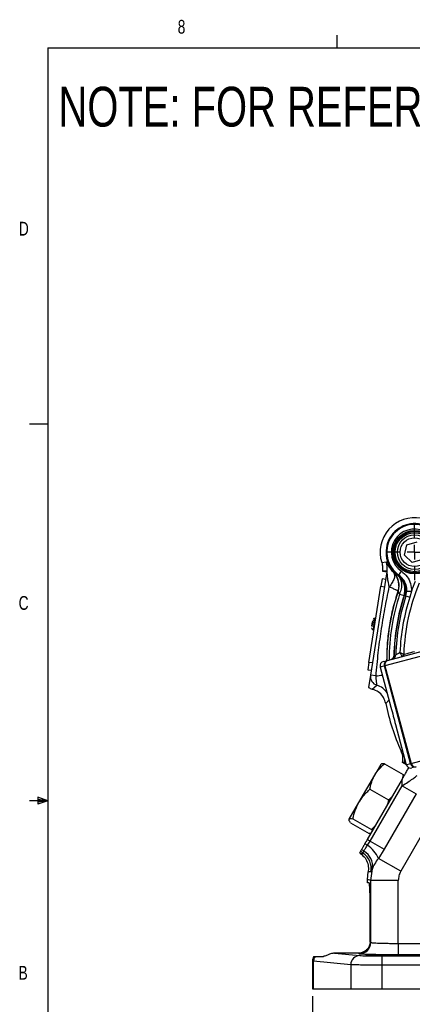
# Model space of a CAD drawing. Header units: inches. Extents: x 0.4 to 16.6, y 0.2 to 10.8.
# Tile 2 of 12: x 0.4 to 3.1, y 4.1 to 10.8. Entities that reach past the tile are written whole.
import ezdxf

# ---------------------------------------------------------------- set-up
doc = ezdxf.new("R2010")
doc.units = ezdxf.units.IN
doc.header["$MEASUREMENT"] = 0
doc.layers.add('BORDER', color=7, linetype='Continuous', lineweight=25)
doc.layers.add('SLD-0', color=7, linetype='Continuous', lineweight=25)
doc.styles.add('SLDTEXTSTYLE0', font='TXT', dxfattribs={"width": 0.75})
doc.dimstyles.new('SLDDIMSTYLE0', dxfattribs={"dimtxt": 0.145833, "dimasz": 0.13, "dimexe": 0, "dimexo": 0.0625, "dimgap": 0.036458, "dimtad": 0, "dimtih": 1, "dimtoh": 1, "dimdec": 1, "dimlfac": 2, "dimrnd": 1e-09, "dimzin": 12, "dimdsep": 46, "dimtxsty": 'SLDTEXTSTYLE0', "dimsah": 1, "dimcen": 0.09, "dimadec": 0, "dimazin": 3, "dimtfac": 1, "dimtdec": 1, "dimtofl": 0, "dimtmove": 0, "dimatfit": 3, "dimfxl": 0, "dimfrac": 2, "dimtolj": 1, "dimtzin": 12, "dimarcsym": 0})

# ---------------------------------------------------------------- blocks, each defined once
blk = doc.blocks.new('_D_1')
at = {"layer": 'SLD-0'}
for p, q in [((4.3924, 4.3032), (4.3924, 3.6732)), ((2.4256, 4.1884), (2.4256, 3.6732)), ((2.4256, 3.7982), (3.1088, 3.7982)), ((3.2808, 3.7982), (3.2365, 3.7982)), ((3.2365, 3.7982), (3.2365, 3.5664)), ((3.6041, 3.7982), (3.6485, 3.7982)), ((3.6485, 3.7982), (3.6485, 3.5664)), ((4.3924, 3.7982), (3.7761, 3.7982)), ((3.2365, 3.5664), (3.2808, 3.5664)), ((3.6485, 3.5664), (3.6041, 3.5664))]:
    blk.add_line(p, q, dxfattribs=at)
for points in [[(2.4256, 3.7982), (2.5556, 3.7782), (2.5556, 3.8182)], [(4.3924, 3.7982), (4.2624, 3.8182), (4.2624, 3.7782)]]:
    blk.add_solid(points, dxfattribs=at)
at = {"layer": 'SLD-0', "char_height": 0.14583, "attachment_point": 1, "style": 'SLDTEXTSTYLE0'}
for s, insert in [('3.9', (3.3078, 4.0157)), ('100', (3.2808, 3.7544))]:
    blk.add_mtext(s, dxfattribs=dict(at, insert=insert))
blk = doc.blocks.new('SW_CENTERMARKSYMBOL_5')
at = {"layer": 'SLD-0', "color": 0}
for p, q in [((0, 0.1), (0, 0.190625)), ((-0.1, 0), (-0.190625, 0)), ((0, 0), (-0.05, 0)), ((0, 0), (0, 0.05)), ((0, 0), (0, -0.05)), ((0, 0), (0.05, 0)), ((0.1, 0), (0.190625, 0)), ((0, -0.1), (0, -0.190625))]:
    blk.add_line(p, q, dxfattribs=at)

msp = doc.modelspace()

# ---------------------------------------------------------------- linework, layer by layer
at = {"color": 7, "linetype": 'Continuous', "lineweight": 25}
for p, q in [((3.0515, 7.1881), (3.0678, 7.2584)), ((3.0678, 7.2584), (3.1368, 7.2794)), ((3.1042, 7.1388), (3.0515, 7.1881)), ((2.897, 7.138), (2.9281, 7.1433)), ((3.1732, 7.1598), (3.1042, 7.1388)), ((2.9321, 7.0757), (2.8208, 6.373)), ((2.9333, 7.0833), (2.9013, 7.0806)), ((2.9013, 7.0806), (2.9321, 7.0757)), ((2.9321, 7.0757), (2.9333, 7.0833)), ((2.978, 7.07), (2.9791, 7.0704)), ((3.0133, 7.0533), (3.031, 7.079)), ((2.8091, 6.4589), (2.8912, 6.9774)), ((2.899, 7.0268), (2.8912, 6.9774)), ((2.8912, 6.9774), (2.9159, 6.9735)), ((2.9237, 7.0229), (2.899, 7.0268)), ((3.0135, 6.9778), (3.0071, 6.9426)), ((3.0503, 6.9911), (3.0516, 6.9863)), ((3.0516, 6.9863), (3.0522, 6.984)), ((3.0522, 6.9851), (3.0522, 6.984)), ((3.0083, 6.9429), (3.0071, 6.9426)), ((3.0185, 6.9234), (3.0486, 6.9135)), ((3.0526, 6.9159), (3.0486, 6.9135)), ((3.0615, 6.9114), (3.0675, 6.9443)), ((3.0615, 6.9114), (3.0881, 6.9027)), ((3.0675, 6.9443), (3.0987, 6.9428)), ((3.0987, 6.9428), (3.0881, 6.9027)), ((2.8319, 6.7359), (2.8276, 6.7087)), ((2.8276, 6.7087), (2.8481, 6.7054)), ((2.8369, 6.7351), (2.8319, 6.7359)), ((2.8564, 6.7579), (2.8507, 6.7588)), ((2.8384, 6.681), (2.8441, 6.6801)), ((3.1924, 6.5091), (2.9187, 6.4358)), ((2.9367, 6.4729), (3.2148, 6.5475)), ((2.9808, 6.508), (2.9809, 6.5081)), ((3.0469, 6.5145), (3.0474, 6.5142)), ((2.8091, 6.4589), (2.8012, 6.4095)), ((2.8338, 6.455), (2.8091, 6.4589)), ((2.9146, 6.4347), (2.886, 6.427)), ((2.9081, 6.4653), (2.9367, 6.4729)), ((2.9187, 6.4358), (2.9146, 6.4347)), ((3.0925, 5.7706), (2.9146, 6.4347)), ((2.9187, 6.4358), (3.0967, 5.7717)), ((2.9719, 6.4871), (2.9683, 6.4842)), ((2.8012, 6.4095), (2.8259, 6.4056)), ((2.8208, 6.373), (2.8074, 6.2889)), ((2.8579, 6.3671), (2.8208, 6.373)), ((2.886, 6.427), (2.959, 6.1544)), ((2.886, 6.427), (2.9591, 6.1544)), ((2.8318, 6.2767), (2.8643, 6.3035)), ((2.9591, 6.1544), (2.959, 6.1544)), ((2.9909, 6.0355), (3.0639, 5.7629)), ((2.9909, 6.0355), (3.064, 5.7629)), ((2.9909, 6.0355), (2.9909, 6.0355)), ((3.0289, 5.8556), (3.0294, 5.8546)), ((3.0294, 5.8546), (3.0421, 5.8544)), ((2.8494, 5.6921), (2.8924, 5.7666)), ((2.9162, 5.769), (3.043, 5.6958)), ((3.0496, 5.7711), (3.038, 5.7778)), ((3.064, 5.7629), (3.0925, 5.7706)), ((3.0925, 5.7706), (3.0967, 5.7717)), ((3.043, 5.6958), (3.0348, 5.6627)), ((3.0486, 5.6867), (3.043, 5.6958)), ((3.0802, 5.7413), (3.0798, 5.7434)), ((3.1308, 5.7485), (3.1022, 5.7408)), ((2.7415, 5.5052), (2.8494, 5.6921)), ((3.0354, 5.6637), (2.7982, 5.253)), ((3.0361, 5.6198), (3.0354, 5.6637)), ((2.8162, 5.5958), (2.943, 5.5226)), ((2.8178, 5.2416), (3.0361, 5.6198)), ((3.1309, 5.565), (2.9126, 5.1869)), ((3.0361, 5.6198), (3.1309, 5.565)), ((2.6758, 5.3914), (2.7415, 5.5052)), ((2.6847, 5.368), (2.8115, 5.2948)), ((2.7004, 5.3953), (2.8272, 5.3221)), ((3.2242, 5.3798), (3.0264, 5.0372)), ((2.8222, 5.2945), (2.8115, 5.2948)), ((2.8541, 5.3497), (2.8272, 5.3221)), ((2.8272, 5.3221), (2.8328, 5.3129)), ((2.8178, 5.2416), (2.7982, 5.253)), ((2.8002, 5.2144), (2.8178, 5.2416)), ((2.8178, 5.2416), (2.9126, 5.1869)), ((2.7532, 5.1578), (2.7464, 5.1633)), ((2.7532, 5.1578), (2.7694, 5.1611)), ((2.9126, 5.1869), (2.8737, 5.1254)), ((3.0264, 5.0372), (2.8737, 5.1254)), ((2.7999, 4.9808), (2.8045, 5.0342)), ((2.823, 5.0338), (2.8045, 5.0342)), ((2.8224, 4.9748), (2.8329, 5.055)), ((2.8224, 4.9748), (2.7999, 4.9808)), ((2.7999, 4.9584), (2.7999, 4.9808)), ((2.8224, 4.5534), (2.8224, 4.9748)), ((3.0097, 4.9748), (2.8224, 4.9748)), ((3.0097, 4.5467), (3.0097, 4.9748)), ((2.8109, 4.9584), (2.7999, 4.9584)), ((2.8191, 4.6459), (2.8191, 4.7709)), ((2.8181, 4.5559), (2.8224, 4.5534)), ((3.0097, 4.5467), (3.0097, 4.4688)), ((3.0097, 4.5467), (3.674, 4.5467)), ((2.4256, 4.4266), (2.4256, 4.2384)), ((2.4337, 4.4253), (2.4256, 4.4264)), ((2.6868, 4.4016), (2.4337, 4.4253)), ((2.4337, 4.2384), (2.4337, 4.4253)), ((2.4431, 4.4584), (2.5014, 4.4584)), ((2.5766, 4.48), (2.7469, 4.4641)), ((2.7368, 4.48), (2.5766, 4.48)), ((2.7444, 4.4754), (2.7368, 4.48)), ((2.8986, 4.4611), (3.8775, 4.4611)), ((2.8986, 4.4611), (2.8986, 4.3986)), ((3.674, 4.4688), (3.0097, 4.4688)), ((2.6868, 4.4016), (2.6868, 4.2384)), ((2.8986, 4.3986), (2.8986, 4.2384)), ((3.8775, 4.3986), (2.8986, 4.3986)), ((2.4256, 4.2384), (2.4337, 4.2384)), ((2.4337, 4.2384), (2.6868, 4.2384)), ((2.6868, 4.2384), (2.8986, 4.2384)), ((2.8986, 4.2384), (5.8862, 4.2384))]:
    msp.add_line(p, q, dxfattribs=at)
at = {"color": 8, "linetype": 'Continuous', "lineweight": 25}
for p, q in [((2.8507, 6.7588), (2.8384, 6.681)), ((2.9302, 6.4748), (2.9303, 6.4712)), ((2.886, 6.427), (2.886, 6.427)), ((2.9462, 6.2022), (2.9242, 6.18)), ((3.064, 5.7629), (3.0639, 5.7629)), ((3.0967, 5.7717), (3.2842, 5.822))]:
    msp.add_line(p, q, dxfattribs=at)
at = {"color": 7, "linetype": 'Continuous', "lineweight": 25, "flags": 128}
msp.add_lwpolyline([(2.9809, 6.5081), (2.9856, 6.5093), (2.9922, 6.511)], dxfattribs=at)
at = {"color": 7, "linetype": 'Continuous', "lineweight": 25}
for radius in [0.1484, 0.1406, 0.1328, 0.1173, 0.0983]:
    msp.add_circle((3.1205, 7.2091), radius, dxfattribs=at)
for centre, radius, start, end in [((3.1204, 7.2092), 0.2345, 79.1241, 197.65308), ((3.1204, 7.2092), 0.1942, 66.26531, 195), ((3.1204, 7.2092), 0.1942, 66.26531, 233.73469), ((3.1204, 7.2092), 0.1891, 64.49792, 235.50208), ((3.1204, 7.2092), 0.1579, 64.49792, 235.50208), ((2.8098, 7.1029), 0.125, 351.01007, 18.88068), ((3.1204, 7.2092), 0.1942, 195, 233.73469), ((2.8898, 6.9829), 0.125, 341.34137, 44.44052), ((4.3924, 6.4748), 1.3461, 157.11719, 178.30943), ((4.3924, 6.4748), 1.3758, 157.11719, 160.11153), ((4.3924, 6.4748), 1.4611, 161.31537, 180.12852), ((4.3924, 6.4748), 1.412, 161.91234, 178.64997), ((4.3924, 6.4748), 1.4007, 161.83663, 178.51762), ((4.3924, 6.4748), 1.3727, 161.83663, 177.82708), ((2.8492, 6.7489), 0.01, 81, 171), ((2.84, 6.6909), 0.01, 171, 261), ((2.9497, 6.5087), 0.0312, 285.05502, 358.80685), ((2.961, 6.5117), 0.0312, 285.05486, 358.67601), ((3.031, 6.5156), 0.0159, 285.20035, 356.11023), ((3.0319, 6.5145), 0.0155, 285.22591, 358.9699), ((2.9162, 6.4351), 0.0312, 105, 195), ((2.9162, 6.4351), 0.0312, 105.02445, 195.02443), ((2.9448, 6.4428), 0.0312, 105.02445, 195.02443), ((2.9465, 6.4453), 0.0293, 109.55586, 198.92579), ((2.8825, 6.3633), 0.0625, 171.04677, 253.03048), ((4.3924, 6.4748), 1.4975, 191.35166, 204.42486), ((3.0941, 5.771), 0.0313, 195, 285), ((3.0941, 5.771), 0.0312, 194.97557, 284.97555), ((3.1227, 5.7787), 0.0312, 194.97557, 284.97555), ((3.1255, 5.7774), 0.0293, 191.07421, 280.44414), ((2.8928, 5.3641), 0.176, 231.3916, 238.25744), ((2.804, 5.2131), 0.0625, 216.48108, 236.38951), ((2.8163, 5.2324), 0.0713, 218.62537, 234.94991), ((2.7001, 5.057), 0.1251, 349.35075, 56.35504), ((2.7217, 5.0746), 0.1129, 349.98635, 61.60993), ((2.6891, 5.0478), 0.2003, 22.76874, 56.28781), ((2.7443, 4.5535), 0.0781, 270.09405, 359.94087), ((2.4983, 4.4249), 0.0646, 148.71865, 179.65126), ((2.7486, 4.4022), 0.0619, 91.55936, 180.57641)]:
    msp.add_arc(centre, radius, start, end, dxfattribs=at)
at = {"color": 8, "linetype": 'Continuous', "lineweight": 25}
for centre, radius, start, end in [((4.3924, 6.4748), 1.4453, 161.91801, 179.96192), ((4.3924, 6.4748), 1.4136, 161.91801, 178.74764), ((2.7856, 7.0731), 0.7096, 275.84321, 279.31965), ((2.8278, 6.1838), 0.1251, 32.70024, 73.04598), ((2.9285, 5.8022), 0.1251, 345.60455, 359.8359)]:
    msp.add_arc(centre, radius, start, end, dxfattribs=at)
at = {"color": 7, "linetype": 'Continuous', "lineweight": 25}
for centre, major_axis, ratio, start_param, end_param in [((2.8469, 6.3374), (-0.0506, -0.0368), 0.999315, 0.259886, 0.698804), ((2.8109, 4.7709), (0, 0.1875), 0.043661, 4.712389, 6.283185), ((2.8109, 4.6459), (0, 0.1875), 0.043661, 4.211845, 4.712389)]:
    msp.add_ellipse(centre, major_axis=major_axis, ratio=ratio, start_param=start_param, end_param=end_param, dxfattribs=at)
msp.add_ellipse((2.8963, 4.465), major_axis=(0.1055, 0), ratio=0.026186, dxfattribs=at)
for points, knots in [([(2.897, 7.138), (2.8984, 7.133), (2.9011, 7.1231), (2.9035, 7.1037), (2.9022, 7.0896), (2.9013, 7.0806)], [0, 0, 0, 0, 0.267744, 0.535487, 1, 1, 1, 1]), ([(2.9281, 7.1433), (2.929, 7.1419), (2.9308, 7.139), (2.94, 7.1198), (2.9539, 7.0965), (2.97, 7.0788), (2.978, 7.07)], [0, 0, 0, 0, 0.250172, 0.500383, 0.749783, 1, 1, 1, 1]), ([(2.9484, 6.9731), (2.9441, 6.9932), (2.9375, 7.0234), (2.9349, 7.0576), (2.9339, 7.0736), (2.9336, 7.0803), (2.9334, 7.083), (2.9333, 7.0832), (2.9333, 7.0833)], [0, 0, 0, 0, 0.499236, 0.749043, 0.873568, 0.936679, 0.970041, 1, 1, 1, 1]), ([(2.978, 7.07), (2.9807, 7.0652), (2.986, 7.0555), (2.9822, 7.0314), (2.9699, 7.003), (2.9555, 6.9829), (2.9484, 6.9731)], [0, 0, 0, 0, 0.243758, 0.5, 0.756242, 1, 1, 1, 1]), ([(3.0135, 6.9778), (3.0134, 6.9862), (3.013, 7.0032), (3.006, 7.0278), (2.9947, 7.0508), (2.9835, 7.0636), (2.978, 7.07)], [0, 0, 0, 0, 0.247406, 0.5, 0.752594, 1, 1, 1, 1]), ([(3.0486, 6.9135), (3.0514, 6.9259), (3.0573, 6.9514), (3.0511, 6.9879), (3.0351, 7.0242), (3.0158, 7.042), (3.0042, 7.0527)], [0, 0, 0, 0, 0.243882, 0.500124, 0.699655, 1, 1, 1, 1]), ([(3.0185, 6.9234), (3.0233, 6.9355), (3.0333, 6.9605), (3.0346, 6.9982), (3.0255, 7.0313), (3.0112, 7.0457), (3.0042, 7.0527)], [0, 0, 0, 0, 0.243136, 0.5, 0.756864, 1, 1, 1, 1]), ([(3.0056, 7.0526), (3.0071, 7.0527), (3.0096, 7.0529), (3.0122, 7.0532), (3.0133, 7.0533)], [0, 0, 0, 0, 0.5767267, 1, 1, 1, 1]), ([(3.0056, 7.0526), (3.0161, 7.0432), (3.0344, 7.0268), (3.0472, 7.0015), (3.0512, 6.9884), (3.0522, 6.9851)], [0, 0, 0, 0, 0.504856, 0.874449, 1, 1, 1, 1]), ([(3.0058, 7.0529), (3.0164, 7.0434), (3.031, 7.0305), (3.0432, 7.0098), (3.047, 7.0007), (3.0488, 6.9965)], [0, 0, 0, 0, 0.589587, 0.807796, 1, 1, 1, 1]), ([(3.0675, 6.9443), (3.0675, 6.9444), (3.0682, 6.9586), (3.0645, 6.987), (3.0458, 7.0259), (3.0242, 7.0442), (3.0133, 7.0533)], [0, 0, 0, 0, 0.003267, 0.334916, 0.667383, 1, 1, 1, 1]), ([(3.0226, 7.0404), (3.0278, 7.0357), (3.042, 7.0226), (3.0483, 7.0041), (3.0523, 6.9922)], [0, 0, 0, 0, 0.359951, 1, 1, 1, 1]), ([(3.031, 7.079), (3.0445, 7.0676), (3.0716, 7.0448), (3.0949, 6.9961), (3.0995, 6.9606), (3.0987, 6.943), (3.0987, 6.9428)], [0, 0, 0, 0, 0.332453, 0.664935, 0.996731, 1, 1, 1, 1]), ([(2.8579, 6.3671), (2.8627, 6.4194), (2.872, 6.5212), (2.8927, 6.6732), (2.9173, 6.8231), (2.938, 6.9231), (2.9484, 6.9731)], [0, 0, 0, 0, 0.257055, 0.500157, 0.750034, 1, 1, 1, 1]), ([(2.9484, 6.9731), (2.9568, 6.9697), (2.9739, 6.9627), (2.9926, 6.9538), (3.005, 6.9466), (3.0064, 6.9439), (3.0071, 6.9426)], [0, 0, 0, 0, 0.2456662, 0.5, 0.7543338, 1, 1, 1, 1]), ([(3.0522, 6.984), (3.0545, 6.9701), (3.0577, 6.951), (3.0543, 6.9272), (3.0515, 6.9177), (3.0502, 6.9132)], [0, 0, 0, 0, 0.58447, 0.803004, 1, 1, 1, 1]), ([(3.0522, 6.9851), (3.0522, 6.9851), (3.0522, 6.9852), (3.0519, 6.9856), (3.0517, 6.986), (3.0516, 6.9863)], [0, 0, 0, 0, 0.039719, 0.374913, 1, 1, 1, 1]), ([(3.0547, 6.9859), (3.0571, 6.9724), (3.0612, 6.9489), (3.0552, 6.9258), (3.0526, 6.9159)], [0, 0, 0, 0, 0.57048, 1, 1, 1, 1]), ([(3.0071, 6.9426), (2.9952, 6.9048), (2.9714, 6.8295), (2.9478, 6.7125), (2.9326, 6.5939), (2.931, 6.5145), (2.9302, 6.4748)], [0, 0, 0, 0, 0.250062, 0.498911, 0.74906, 1, 1, 1, 1]), ([(3.0185, 6.9234), (3.0158, 6.9283), (3.0118, 6.9358), (3.0091, 6.9421), (3.0086, 6.9426), (3.0083, 6.9429)], [0, 0, 0, 0, 0.4979354, 0.7480792, 1, 1, 1, 1]), ([(3.0615, 6.9114), (3.0598, 6.9117), (3.056, 6.9122), (3.0523, 6.9128), (3.0502, 6.9132)], [0, 0, 0, 0, 0.450353, 1, 1, 1, 1]), ([(2.8387, 6.7465), (2.8383, 6.7443), (2.8378, 6.741), (2.8368, 6.7344), (2.8359, 6.7289), (2.8349, 6.723), (2.8341, 6.7174), (2.8336, 6.7142), (2.8333, 6.7128)], [0, 0, 0, 0, 0.278738, 0.430263, 0.582055, 0.733579, 0.885372, 1, 1, 1, 1]), ([(2.8301, 6.6926), (2.8301, 6.6925), (2.8301, 6.6924), (2.8302, 6.6933), (2.8303, 6.6936)], [0, 0, 0, 0, 0.658648, 1, 1, 1, 1]), ([(2.9808, 6.508), (2.9804, 6.5046), (2.9794, 6.4976), (2.9757, 6.4904), (2.9724, 6.4877), (2.9719, 6.4872)], [0, 0, 0, 0, 0.453928, 0.908886, 1, 1, 1, 1]), ([(2.9922, 6.511), (2.9928, 6.5113), (2.994, 6.512), (2.9999, 6.5152), (3.0081, 6.5198), (3.0155, 6.5239), (3.0198, 6.5263), (3.0207, 6.5268)], [0, 0, 0, 0, 0.219022, 0.443946, 0.681884, 0.937369, 1, 1, 1, 1]), ([(3.0351, 6.5002), (3.0347, 6.5009), (3.0338, 6.5024), (3.0307, 6.5075), (3.0271, 6.5141), (3.0242, 6.52), (3.0225, 6.5232), (3.0216, 6.5249), (3.0212, 6.5258), (3.0209, 6.5263), (3.0208, 6.5265), (3.0208, 6.5266), (3.0207, 6.5267), (3.0207, 6.5268), (3.0207, 6.5268)], [0, 0, 0, 0, 0.179085, 0.41019, 0.687047, 0.834549, 0.912527, 0.953832, 0.975651, 0.987162, 0.993232, 0.995231, 0.996144, 1, 1, 1, 1]), ([(3.0207, 6.5268), (3.0207, 6.5268), (3.0243, 6.5252), (3.0313, 6.5219), (3.0399, 6.518), (3.0451, 6.5155), (3.0464, 6.5148), (3.0469, 6.5145)], [0, 0, 0, 0, 0.00358, 0.287392, 0.570056, 0.83605, 1, 1, 1, 1]), ([(3.0474, 6.5142), (3.0488, 6.5146), (3.0565, 6.5166), (3.0807, 6.523), (3.1037, 6.5291), (3.1203, 6.5335)], [0, 0, 0, 0, 0.057264, 0.31657, 1, 1, 1, 1]), ([(2.8643, 6.3035), (2.8643, 6.3038), (2.8644, 6.3045), (2.864, 6.3085), (2.8632, 6.3147), (2.8622, 6.3226), (2.861, 6.3325), (2.8598, 6.3434), (2.8587, 6.3554), (2.8581, 6.3633), (2.8579, 6.3671)], [0, 0, 0, 0, 0.124898, 0.249999, 0.369229, 0.500045, 0.61697, 0.749972, 0.877544, 1, 1, 1, 1]), ([(2.9242, 6.18), (2.9201, 6.1935), (2.9118, 6.2206), (2.8833, 6.2529), (2.8546, 6.2702), (2.8365, 6.2754), (2.8318, 6.2767)], [0, 0, 0, 0, 0.298623, 0.597248, 0.895814, 1, 1, 1, 1]), ([(2.9591, 6.1544), (2.9645, 6.1343), (2.9751, 6.0947), (2.9857, 6.055), (2.9909, 6.0355)], [0, 0, 0, 0, 0.507779, 1, 1, 1, 1]), ([(3.038, 5.7778), (3.0391, 5.7852), (3.0422, 5.8065), (3.0382, 5.8331), (3.0311, 5.8503), (3.0294, 5.8546)], [0, 0, 0, 0, 0.28602, 0.82288, 1, 1, 1, 1]), ([(2.8494, 5.6921), (2.8506, 5.6942), (2.8597, 5.7096), (2.8803, 5.7368), (2.9042, 5.7582), (2.9162, 5.769)], [0, 0, 0, 0, 0.0701, 0.53079, 1, 1, 1, 1]), ([(2.9162, 5.769), (2.9103, 5.7695), (2.8982, 5.7705), (2.8938, 5.7669), (2.8915, 5.7651)], [0, 0, 0, 0, 0.495458, 1, 1, 1, 1]), ([(3.0633, 5.7632), (3.0619, 5.764), (3.0538, 5.7687), (3.0515, 5.77), (3.0496, 5.7711)], [0, 0, 0, 0, 0.169822, 1, 1, 1, 1]), ([(3.0354, 5.6637), (3.0393, 5.6705), (3.0471, 5.6841), (3.0575, 5.702), (3.0661, 5.7169), (3.0736, 5.7299), (3.0778, 5.7373), (3.0802, 5.7413)], [0, 0, 0, 0, 0.23494, 0.475028, 0.633366, 0.795927, 1, 1, 1, 1]), ([(2.8162, 5.5958), (2.8178, 5.6042), (2.8211, 5.621), (2.8282, 5.6455), (2.8373, 5.6695), (2.8453, 5.6846), (2.8494, 5.6921)], [0, 0, 0, 0, 0.247269, 0.495363, 0.746874, 1, 1, 1, 1]), ([(3.0361, 5.6198), (3.0491, 5.628), (3.0758, 5.645), (3.1095, 5.6676), (3.1325, 5.6841), (3.1353, 5.6875), (3.1367, 5.6891)], [0, 0, 0, 0, 0.242744, 0.500002, 0.759266, 1, 1, 1, 1]), ([(2.7415, 5.5052), (2.7429, 5.5076), (2.7489, 5.5177), (2.7605, 5.535), (2.7775, 5.5564), (2.796, 5.5767), (2.8095, 5.5894), (2.8162, 5.5958)], [0, 0, 0, 0, 0.070059, 0.299815, 0.530833, 0.765027, 1, 1, 1, 1]), ([(2.7004, 5.3953), (2.7051, 5.4143), (2.7146, 5.4526), (2.7325, 5.4876), (2.7415, 5.5052)], [0, 0, 0, 0, 0.495458, 1, 1, 1, 1]), ([(2.943, 5.5226), (2.9408, 5.5131), (2.9382, 5.5013), (2.9344, 5.4898), (2.9337, 5.4876)], [0, 0, 0, 0, 0.806024, 1, 1, 1, 1]), ([(2.9663, 5.5441), (2.9646, 5.5423), (2.9573, 5.5347), (2.9492, 5.5278), (2.943, 5.5226)], [0, 0, 0, 0, 0.234547, 1, 1, 1, 1]), ([(2.6847, 5.368), (2.6813, 5.373), (2.6744, 5.3829), (2.6753, 5.3885), (2.6758, 5.3914)], [0, 0, 0, 0, 0.495458, 1, 1, 1, 1]), ([(2.6758, 5.3914), (2.676, 5.3917), (2.6775, 5.394), (2.6839, 5.3965), (2.6949, 5.3957), (2.7004, 5.3953)], [0, 0, 0, 0, 0.070098, 0.530789, 1, 1, 1, 1]), ([(2.783, 5.2266), (2.7808, 5.2227), (2.7742, 5.2113), (2.7663, 5.1976), (2.7621, 5.1904), (2.7606, 5.1878)], [0, 0, 0, 0, 0.245745, 0.730098, 1, 1, 1, 1]), ([(2.7982, 5.253), (2.7962, 5.2495), (2.7926, 5.2433), (2.7875, 5.2345), (2.7845, 5.2292), (2.783, 5.2266)], [0, 0, 0, 0, 0.385526, 0.691234, 1, 1, 1, 1]), ([(2.7538, 5.176), (2.7535, 5.1755), (2.7526, 5.174), (2.7513, 5.1717), (2.7491, 5.1679), (2.7475, 5.1651), (2.7464, 5.1633)], [0, 0, 0, 0, 0.107866, 0.323599, 0.539332, 1, 1, 1, 1]), ([(2.7606, 5.1878), (2.7594, 5.1857), (2.7568, 5.1813), (2.7545, 5.1772), (2.754, 5.1764), (2.7538, 5.176)], [0, 0, 0, 0, 0.328063, 0.659055, 1, 1, 1, 1]), ([(2.7694, 5.1611), (2.7699, 5.1617), (2.7709, 5.1629), (2.7739, 5.1703), (2.7754, 5.174)], [0, 0, 0, 0, 0.502194, 1, 1, 1, 1]), ([(2.7754, 5.174), (2.7766, 5.1768), (2.7791, 5.1824), (2.7869, 5.1955), (2.795, 5.207), (2.8002, 5.2144)], [0, 0, 0, 0, 0.2604, 0.523279, 1, 1, 1, 1]), ([(2.7532, 5.1578), (2.7639, 5.1486), (2.7854, 5.1301), (2.8035, 5.091), (2.8077, 5.0578), (2.8052, 5.0391), (2.8045, 5.0342)], [0, 0, 0, 0, 0.298576, 0.597161, 0.895543, 1, 1, 1, 1]), ([(2.8737, 5.1254), (2.8643, 5.1119), (2.846, 5.0859), (2.8372, 5.0651), (2.8329, 5.055)], [0, 0, 0, 0, 0.515161, 1, 1, 1, 1]), ([(2.8329, 5.055), (2.8306, 5.0488), (2.826, 5.0364), (2.824, 5.0347), (2.823, 5.0338)], [0, 0, 0, 0, 0.500887, 1, 1, 1, 1]), ([(2.8181, 4.5559), (2.8167, 4.5465), (2.8137, 4.5253), (2.7949, 4.5008), (2.7725, 4.4866), (2.7513, 4.4807), (2.7412, 4.4802), (2.7368, 4.48)], [0, 0, 0, 0, 0.228295, 0.50916, 0.794211, 0.909374, 1, 1, 1, 1]), ([(2.8224, 4.5534), (2.8231, 4.5531), (2.8245, 4.5524), (2.8304, 4.5516), (2.8398, 4.5507), (2.8552, 4.5497), (2.8796, 4.5486), (2.9083, 4.5478), (2.9408, 4.5472), (2.975, 4.5468), (2.9982, 4.5468), (3.0097, 4.5467)], [0, 0, 0, 0, 0.094441, 0.174707, 0.240789, 0.376634, 0.500195, 0.629985, 0.756546, 0.879883, 1, 1, 1, 1]), ([(2.4344, 4.4584), (2.4318, 4.4532), (2.4267, 4.4431), (2.426, 4.4318), (2.4256, 4.4264)], [0, 0, 0, 0, 0.517869, 1, 1, 1, 1]), ([(2.4344, 4.4584), (2.4347, 4.4584), (2.4352, 4.4584), (2.438, 4.4584), (2.4414, 4.4584), (2.4431, 4.4584)], [0, 0, 0, 0, 0.311383, 0.654131, 1, 1, 1, 1]), ([(2.5766, 4.48), (2.5721, 4.4798), (2.5615, 4.4792), (2.5438, 4.4741), (2.523, 4.4652), (2.5095, 4.4591), (2.503, 4.4586), (2.5014, 4.4584)], [0, 0, 0, 0, 0.108191, 0.255469, 0.490158, 0.869279, 1, 1, 1, 1]), ([(3.0097, 4.4688), (2.9939, 4.4688), (2.9614, 4.4688), (2.9131, 4.4692), (2.8666, 4.4698), (2.8249, 4.4707), (2.7904, 4.4717), (2.7652, 4.4729), (2.749, 4.4742), (2.7459, 4.475), (2.7444, 4.4754)], [0, 0, 0, 0, 0.1169641, 0.2405405, 0.3689583, 0.4999461, 0.6309427, 0.7593852, 0.8829968, 1, 1, 1, 1]), ([(2.7469, 4.4641), (2.7529, 4.4637), (2.7651, 4.4628), (2.8018, 4.4618), (2.8479, 4.4612), (2.882, 4.4611), (2.8986, 4.4611)], [0, 0, 0, 0, 0.243335, 0.500047, 0.756732, 1, 1, 1, 1]), ([(2.8986, 4.3986), (2.8752, 4.3986), (2.8438, 4.3987), (2.8072, 4.399), (2.7857, 4.3992), (2.754, 4.3996), (2.7241, 4.4001), (2.6992, 4.4009), (2.691, 4.4014), (2.6868, 4.4016)], [0, 0, 0, 0, 0.244944, 0.32894, 0.413956, 0.499993, 0.729659, 0.859828, 1, 1, 1, 1])]:
    msp.add_open_spline(points, degree=3, knots=knots, dxfattribs=at)
msp.add_open_spline([(3.0264, 5.0372), (3.0216, 5.0273), (3.0119, 5.0076), (3.0104, 4.9857), (3.0097, 4.9748)], degree=3, dxfattribs=at)
at = {"layer": 'BORDER'}
for p, q in [((2.5948, 10.6421), (2.5948, 10.7269)), ((0.6263, 10.6421), (16.3763, 10.6421)), ((0.6263, 10.6421), (0.6263, 0.3921)), ((0.6263, 8.0796), (0.5013, 8.0796)), ((0.6263, 5.5171), (0.5013, 5.5171)), ((0.5591, 5.5411), (0.5591, 5.4945)), ((0.6263, 5.5171), (0.5591, 5.5411)), ((0.6263, 5.5171), (0.5591, 5.5261)), ((0.6263, 5.5171), (0.5591, 5.5068)), ((0.6263, 5.5171), (0.5591, 5.4945))]:
    msp.add_line(p, q, dxfattribs=at)

# ---------------------------------------------------------------- block references
at = {"layer": 'SLD-0', "color": 7}
msp.add_blockref('SW_CENTERMARKSYMBOL_5', (3.1205, 7.2091), dxfattribs=at)

# ---------------------------------------------------------------- texts
at = {"color": 7, "linetype": 'Continuous', "lineweight": 0, "char_height": 0.0937, "attachment_point": 1, "style": 'SLDTEXTSTYLE0'}
for s, insert in [('8', (1.5091, 10.8315)), ('D', (0.4286, 9.4575)), ('C', (0.4273, 6.9103)), ('B', (0.4264, 4.3932))]:
    msp.add_mtext(s, dxfattribs=dict(at, insert=insert))
at = {"layer": 'SLD-0', "insert": (0.6985, 10.3763), "char_height": 0.270833, "attachment_point": 1, "style": 'SLDTEXTSTYLE0'}
msp.add_mtext('NOTE: FOR REFERENCE ONLY', dxfattribs=at)

# ---------------------------------------------------------------- dimensions: what is measured, and where the dimension line sits
at = {"layer": 'SLD-0'}
dim = msp.add_linear_dim(base=(4.3924, 3.7982), p1=(2.4256, 4.2384), p2=(4.3924, 4.3532), dimstyle='SLDDIMSTYLE0', dxfattribs=at)
dim.commit()
dim.dimension.update_dxf_attribs({"geometry": '_D_1', "text_midpoint": (3.4425, 3.7982), "dimtype": 160})

doc.saveas('drawing.dxf')
